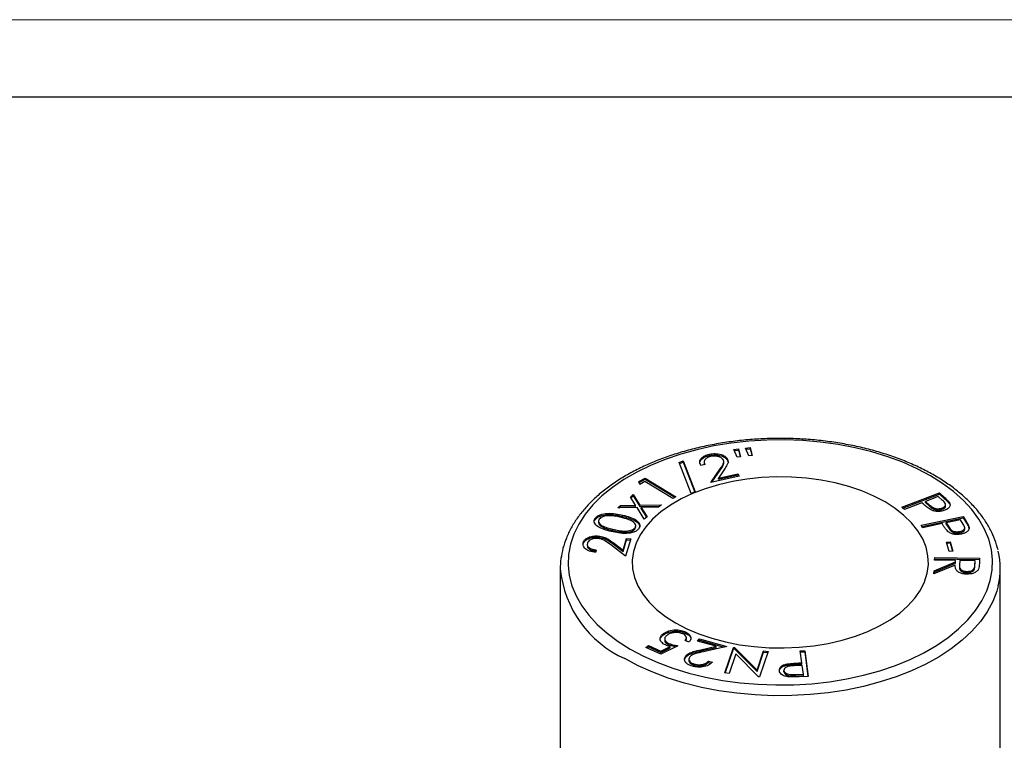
# Model space of a CAD drawing. Header units: millimetres. Extents: x 0 to 420, y 0 to 297.
# Tile 6 of 6: x 324 to 388, y 251 to 297. Entities that reach past the tile are written whole.
import ezdxf

# ---------------------------------------------------------------- set-up
doc = ezdxf.new("R2010")
doc.units = ezdxf.units.MM
doc.layers.add('ОСЕВЫЕ', color=7, linetype='Continuous')

msp = doc.modelspace()

# ---------------------------------------------------------------- linework, layer by layer
at = {"color": 7, "linetype": 'Continuous', "lineweight": 25}
for p, q in [((415, 292), (20, 292)), ((368.8, 268.886), (368.8, 268.968)), ((370.387, 269.283), (370.674, 269.315)), ((370.604, 268.77), (370.387, 269.283)), ((370.42, 269.205), (370.674, 269.233)), ((370.674, 269.315), (370.805, 268.793)), ((370.674, 269.233), (370.674, 269.315)), ((370.674, 269.233), (370.785, 268.791)), ((371.14, 269.367), (371.426, 269.399)), ((371.357, 268.855), (371.14, 269.367)), ((371.173, 269.289), (371.426, 269.318)), ((371.556, 268.877), (371.357, 268.855)), ((371.426, 269.399), (371.556, 268.877)), ((371.426, 269.318), (371.426, 269.399)), ((371.426, 269.318), (371.536, 268.875)), ((366.86, 268.44), (367.114, 268.533)), ((367.634, 266.444), (366.86, 268.44)), ((366.887, 268.369), (367.114, 268.451)), ((367.114, 268.533), (367.887, 266.536)), ((367.114, 268.451), (367.114, 268.533)), ((367.114, 268.451), (367.859, 266.526)), ((368.507, 268.298), (368.248, 268.24)), ((368.462, 268.474), (368.462, 268.372)), ((369.729, 268.385), (369.729, 268.487)), ((369.944, 268.603), (369.944, 268.685)), ((370.805, 268.793), (370.604, 268.77)), ((368.893, 267.154), (369.5, 268.026)), ((370.73, 267.559), (368.893, 267.154)), ((368.961, 267.168), (369.5, 267.944)), ((369.778, 268.002), (369.382, 267.434)), ((369.382, 267.434), (370.631, 267.709)), ((369.382, 267.353), (370.631, 267.628)), ((369.5, 267.944), (369.5, 268.026)), ((370.631, 267.709), (370.73, 267.559)), ((370.631, 267.628), (370.631, 267.709)), ((370.631, 267.628), (370.683, 267.548)), ((364.24, 267.204), (364.65, 267.43)), ((364.31, 267.017), (364.24, 267.204)), ((364.265, 267.136), (364.65, 267.349)), ((364.638, 267.198), (364.31, 267.017)), ((366.436, 266.112), (364.638, 267.198)), ((364.65, 267.43), (366.643, 266.226)), ((364.65, 267.349), (364.65, 267.43)), ((364.65, 267.349), (366.573, 266.187)), ((369.382, 267.353), (369.382, 267.434)), ((363.705, 266.202), (363.89, 266.359)), ((363.89, 266.359), (364.314, 265.682)), ((363.89, 266.277), (363.89, 266.359)), ((367.887, 266.536), (367.634, 266.444)), ((381.231, 265.55), (383.644, 266.468)), ((381.296, 265.493), (383.644, 266.386)), ((383.644, 266.468), (383.961, 266.191)), ((383.644, 266.386), (383.644, 266.468)), ((383.644, 266.386), (383.961, 266.109)), ((362.882, 265.508), (363.068, 265.665)), ((363.068, 265.665), (364.037, 265.677)), ((363.068, 265.584), (363.068, 265.665)), ((364.037, 265.677), (363.705, 266.202)), ((363.738, 266.149), (363.89, 266.277)), ((363.89, 266.277), (364.314, 265.6)), ((364.037, 265.595), (364.037, 265.677)), ((364.314, 265.682), (365.7, 265.708)), ((364.314, 265.6), (364.314, 265.682)), ((365.7, 265.708), (365.512, 265.55)), ((366.643, 266.226), (366.436, 266.112)), ((382.512, 265.838), (381.39, 265.411)), ((382.625, 265.739), (382.512, 265.838)), ((383.568, 266.24), (382.748, 265.928)), ((382.748, 265.928), (383.012, 265.69)), ((382.748, 265.846), (382.748, 265.928)), ((382.748, 265.846), (383.012, 265.609)), ((383.012, 265.609), (383.012, 265.69)), ((383.849, 265.993), (383.568, 266.24)), ((383.961, 266.109), (383.961, 266.191)), ((384.048, 265.63), (384.048, 265.732)), ((384.292, 265.774), (384.292, 265.855)), ((364.13, 265.526), (362.882, 265.508)), ((362.98, 265.51), (363.068, 265.584)), ((363.068, 265.584), (364.037, 265.595)), ((363.22, 264.953), (363.22, 265.035)), ((364.596, 264.778), (364.13, 265.526)), ((364.314, 265.6), (365.601, 265.625)), ((365.512, 265.55), (364.405, 265.531)), ((364.405, 265.531), (364.781, 264.933)), ((364.405, 265.449), (364.405, 265.531)), ((364.405, 265.449), (364.747, 264.905)), ((381.39, 265.411), (381.231, 265.55)), ((383.83, 265.416), (383.83, 265.497)), ((361.433, 264.754), (361.433, 264.836)), ((361.649, 264.667), (361.649, 264.564)), ((364.781, 264.933), (364.596, 264.778)), ((382.461, 264.385), (385.182, 264.951)), ((382.558, 264.228), (382.461, 264.385)), ((382.506, 264.313), (385.182, 264.869)), ((383.824, 264.491), (382.558, 264.228)), ((383.894, 264.379), (383.824, 264.491)), ((385.015, 264.739), (384.09, 264.547)), ((384.09, 264.547), (384.251, 264.28)), ((384.09, 264.465), (384.09, 264.547)), ((384.09, 264.465), (384.251, 264.198)), ((385.188, 264.461), (385.015, 264.739)), ((385.182, 264.951), (385.377, 264.638)), ((385.182, 264.869), (385.182, 264.951)), ((385.182, 264.869), (385.377, 264.557)), ((385.377, 264.557), (385.377, 264.638)), ((362.575, 264.046), (362.575, 264.127)), ((364, 264.147), (364.039, 264.269)), ((364, 264.147), (364, 264.229)), ((364.043, 264.259), (364.043, 264.361)), ((384.251, 264.198), (384.251, 264.28)), ((384.967, 263.9), (384.967, 263.981)), ((385.283, 264.139), (385.283, 264.241)), ((385.563, 264.185), (385.563, 264.266)), ((360.658, 263.187), (360.658, 263.269)), ((360.914, 263.171), (360.914, 263.069)), ((361.656, 263.608), (361.656, 263.69)), ((363.393, 262.396), (362.408, 263.138)), ((362.584, 263.263), (363.225, 262.78)), ((362.584, 263.181), (362.584, 263.263)), ((362.584, 263.181), (363.225, 262.698)), ((363.225, 262.78), (363.449, 263.536)), ((363.225, 262.698), (363.449, 263.454)), ((363.723, 263.509), (363.393, 262.396)), ((363.449, 263.536), (363.723, 263.509)), ((363.449, 263.454), (363.449, 263.536)), ((363.449, 263.454), (363.7, 263.429)), ((384.112, 263.301), (384.347, 263.323)), ((384.282, 262.69), (384.112, 263.301)), ((384.134, 263.221), (384.347, 263.241)), ((384.347, 263.323), (384.516, 262.711)), ((384.347, 263.241), (384.347, 263.323)), ((384.347, 263.241), (384.494, 262.709)), ((361.503, 262.785), (361.456, 262.628)), ((363.225, 262.698), (363.225, 262.78)), ((384.516, 262.711), (384.282, 262.69)), ((383.302, 261.449), (384.68, 262.026)), ((383.302, 261.367), (384.68, 261.944)), ((383.337, 262.144), (383.346, 262.311)), ((384.685, 262.121), (383.337, 262.144)), ((383.342, 262.144), (383.346, 262.23)), ((383.346, 262.311), (386.245, 262.262)), ((383.346, 262.23), (383.346, 262.311)), ((383.346, 262.23), (386.24, 262.181)), ((384.68, 262.026), (384.685, 262.121)), ((384.68, 261.944), (384.685, 262.04)), ((384.68, 261.944), (384.68, 262.026)), ((384.685, 262.04), (384.685, 262.121)), ((384.967, 262.116), (384.948, 261.829)), ((385.952, 262.1), (384.967, 262.116)), ((385.936, 261.805), (385.952, 262.1)), ((385.936, 261.724), (385.952, 262.018)), ((385.952, 262.018), (385.952, 262.1)), ((386.245, 262.262), (386.227, 261.929)), ((359.178, 261.58), (359.178, 248.461)), ((384.67, 261.82), (383.291, 261.241)), ((383.291, 261.241), (383.302, 261.449)), ((383.295, 261.243), (383.302, 261.367)), ((383.302, 261.367), (383.302, 261.449)), ((384.67, 261.738), (384.67, 261.82)), ((384.947, 261.787), (384.947, 261.685)), ((385.429, 261.322), (385.429, 261.403)), ((385.936, 261.724), (385.936, 261.805)), ((387.578, 249.576), (387.578, 261.58)), ((365.849, 257.327), (365.849, 257.408)), ((367.262, 257.421), (367.262, 257.503)), ((365.916, 257.069), (365.916, 256.967)), ((366.19, 256.677), (366.19, 256.759)), ((367.468, 256.84), (367.237, 256.946)), ((367.318, 257.022), (367.318, 257.124)), ((368.04, 256.914), (368.161, 257.058)), ((369.237, 256.578), (368.04, 256.914)), ((368.095, 256.898), (368.161, 256.977)), ((368.161, 257.058), (369.923, 256.565)), ((368.161, 256.977), (368.161, 257.058)), ((368.161, 256.977), (369.762, 256.528)), ((364.697, 256.507), (364.868, 256.631)), ((365.669, 256.059), (364.697, 256.507)), ((364.766, 256.475), (364.868, 256.549)), ((364.868, 256.631), (365.668, 256.262)), ((364.868, 256.549), (364.868, 256.631)), ((364.868, 256.549), (365.668, 256.18)), ((365.668, 256.262), (366.268, 256.564)), ((365.668, 256.18), (366.268, 256.482)), ((365.668, 256.18), (365.668, 256.262)), ((366.768, 256.606), (365.669, 256.059)), ((366.268, 256.482), (366.268, 256.564)), ((368.254, 256.357), (369.237, 256.578)), ((368.254, 256.275), (369.237, 256.496)), ((368.254, 256.275), (368.254, 256.357)), ((369.923, 256.565), (368.412, 256.225)), ((369.237, 256.496), (369.237, 256.578)), ((369.802, 254.855), (370.356, 256.498)), ((369.829, 254.852), (370.356, 256.416)), ((370.356, 256.498), (370.42, 256.491)), ((370.356, 256.416), (370.356, 256.498)), ((370.356, 256.416), (370.42, 256.409)), ((370.42, 256.491), (371.877, 255.038)), ((370.42, 256.409), (370.42, 256.491)), ((370.42, 256.409), (371.877, 254.957)), ((371.877, 255.038), (372.296, 256.28)), ((371.877, 254.957), (372.296, 256.198)), ((372.59, 256.247), (372.037, 254.604)), ((372.296, 256.28), (372.59, 256.247)), ((372.296, 256.198), (372.296, 256.28)), ((372.296, 256.198), (372.564, 256.168)), ((374.67, 256.283), (374.958, 256.295)), ((374.771, 255.51), (374.67, 256.283)), ((374.681, 256.202), (374.958, 256.214)), ((374.958, 256.295), (375.175, 254.633)), ((374.958, 256.214), (374.958, 256.295)), ((374.958, 256.214), (375.164, 254.632)), ((367.283, 255.88), (367.283, 255.962)), ((367.479, 255.761), (367.479, 255.659)), ((368.748, 255.624), (368.997, 255.554)), ((368.748, 255.542), (368.748, 255.624)), ((368.748, 255.542), (368.917, 255.495)), ((370.506, 256.081), (370.083, 254.824)), ((371.975, 254.611), (370.506, 256.081)), ((374.565, 255.501), (374.771, 255.51)), ((374.565, 255.419), (374.565, 255.501)), ((374.771, 255.428), (374.771, 255.51)), ((367.841, 255.346), (367.841, 255.428)), ((370.083, 254.824), (369.802, 254.855)), ((371.877, 254.957), (371.877, 255.038)), ((373.613, 255.049), (373.613, 254.947)), ((373.614, 254.929), (373.614, 255.011)), ((373.837, 255.361), (373.837, 255.442)), ((374.792, 255.347), (374.304, 255.329)), ((374.565, 255.419), (374.771, 255.428)), ((374.866, 254.782), (374.792, 255.347)), ((372.037, 254.604), (371.975, 254.611)), ((374.357, 254.76), (374.866, 254.782)), ((374.357, 254.678), (374.357, 254.76)), ((374.357, 254.678), (374.866, 254.7)), ((375.175, 254.633), (374.601, 254.608)), ((374.866, 254.7), (374.866, 254.782))]:
    msp.add_line(p, q, dxfattribs=at)
at = {"color": 7, "linetype": 'Continuous', "lineweight": 25, "flags": 128}
for points in [[(363.691, 256.396), (364.547, 255.941), (365.467, 255.531), (366.444, 255.167), (367.471, 254.852), (368.541, 254.589), (369.645, 254.378), (370.777, 254.223), (371.927, 254.124), (373.087, 254.081), (374.25, 254.095), (375.406, 254.166), (376.548, 254.294), (377.667, 254.477), (378.755, 254.714), (379.804, 255.003), (380.807, 255.343), (381.756, 255.731), (382.645, 256.163), (383.468, 256.638), (384.217, 257.151), (384.889, 257.699), (385.477, 258.278), (385.979, 258.884), (386.389, 259.512), (386.706, 260.158), (386.927, 260.817), (387.05, 261.485), (387.075, 262.156), (387.001, 262.826), (386.829, 263.49), (386.56, 264.143), (386.196, 264.78), (385.739, 265.398), (385.194, 265.991), (384.563, 266.555), (383.852, 267.086), (383.065, 267.58), (382.209, 268.034), (381.289, 268.445), (380.312, 268.809), (379.285, 269.124), (378.215, 269.387), (377.111, 269.598), (375.979, 269.753), (374.829, 269.852), (373.669, 269.895), (372.506, 269.881), (371.35, 269.81), (370.208, 269.682), (369.089, 269.499), (368.001, 269.262), (366.952, 268.973), (365.949, 268.633), (365, 268.245), (364.11, 267.813), (363.288, 267.338), (362.539, 266.825), (361.867, 266.277), (361.279, 265.698), (360.777, 265.092), (360.367, 264.464), (360.05, 263.818), (359.829, 263.159), (359.706, 262.491), (359.681, 261.82), (359.755, 261.15), (359.927, 260.486), (360.196, 259.833), (360.56, 259.196), (361.017, 258.578), (361.562, 257.985), (362.193, 257.421), (362.904, 256.89), (363.691, 256.396)], [(366.618, 258.086), (367.337, 257.711), (368.117, 257.38), (368.952, 257.096), (369.832, 256.863), (370.748, 256.682), (371.691, 256.556), (372.652, 256.485), (373.62, 256.471), (374.586, 256.513), (375.539, 256.612), (376.47, 256.766), (377.369, 256.973), (378.228, 257.232), (379.036, 257.54), (379.787, 257.893), (380.472, 258.288), (381.084, 258.721), (381.616, 259.188), (382.065, 259.684), (382.424, 260.203), (382.691, 260.74), (382.861, 261.291), (382.935, 261.848), (382.91, 262.407), (382.788, 262.962), (382.569, 263.506), (382.256, 264.035), (381.852, 264.543), (381.36, 265.025), (380.787, 265.476), (380.138, 265.89), (379.419, 266.265), (378.639, 266.596), (377.804, 266.88), (376.924, 267.113), (376.008, 267.294), (375.065, 267.42), (374.104, 267.491), (373.136, 267.505), (372.17, 267.463), (371.217, 267.364), (370.286, 267.21), (369.387, 267.003), (368.528, 266.744), (367.72, 266.436), (366.969, 266.083), (366.284, 265.688), (365.672, 265.254), (365.139, 264.788), (364.691, 264.292), (364.332, 263.773), (364.065, 263.235), (363.895, 262.685), (363.821, 262.128), (363.846, 261.569), (363.968, 261.014), (364.187, 260.47), (364.5, 259.941), (364.904, 259.433), (365.396, 258.951), (365.969, 258.5), (366.618, 258.086)]]:
    msp.add_lwpolyline(points, dxfattribs=at)
at = {"color": 8, "linetype": 'Continuous', "lineweight": 25, "flags": 128}
msp.add_lwpolyline([(387.449, 260.479), (387.354, 260.128), (387.094, 259.458), (386.738, 258.803), (386.289, 258.167), (385.749, 257.556), (385.123, 256.972), (384.413, 256.421), (383.627, 255.906), (382.769, 255.431), (381.844, 254.999), (380.861, 254.613), (379.825, 254.276), (378.743, 253.99), (377.624, 253.757), (376.476, 253.58), (375.305, 253.458), (374.121, 253.393), (372.932, 253.386), (371.746, 253.437), (370.571, 253.544), (369.416, 253.708), (368.289, 253.927), (367.198, 254.199), (366.15, 254.524), (365.152, 254.898), (364.212, 255.318), (363.337, 255.783)], dxfattribs=at)
at = {"color": 7, "linetype": 'Continuous', "lineweight": 25}
msp.add_arc((382.79, 261.58), 4.788, 346.71151, 13.79982, dxfattribs=at)
at = {"color": 8, "linetype": 'Continuous', "lineweight": 25}
msp.add_arc((366.235, 262.255), 7.091, 185.58813, 245.87517, dxfattribs=at)
at = {"color": 7, "linetype": 'Continuous', "lineweight": 25}
for points, knots in [([(387.43, 262.8), (387.369, 263.016), (387.246, 263.451), (386.954, 264.09), (386.584, 264.716), (386.129, 265.323), (385.595, 265.907), (384.983, 266.463), (384.299, 266.989), (383.547, 267.481), (382.731, 267.935), (381.858, 268.35), (380.933, 268.722), (379.962, 269.049), (378.951, 269.33), (377.906, 269.563), (376.833, 269.747), (375.74, 269.881), (374.632, 269.965), (373.516, 269.997), (372.4, 269.977), (371.29, 269.907), (370.193, 269.785), (369.115, 269.613), (368.062, 269.392), (367.042, 269.123), (366.061, 268.807), (365.124, 268.446), (364.237, 268.042), (363.405, 267.597), (362.635, 267.113), (361.931, 266.593), (361.297, 266.039), (360.739, 265.455), (360.261, 264.846), (359.866, 264.214), (359.558, 263.565), (359.335, 262.904), (359.213, 262.237), (359.163, 261.788), (359.178, 261.564), (359.178, 261.563)], [0, 0, 0, 0, 0.025308, 0.051032, 0.076922, 0.10299, 0.129215, 0.155561, 0.181989, 0.208463, 0.234957, 0.261449, 0.287929, 0.314394, 0.340843, 0.367277, 0.393697, 0.420106, 0.446508, 0.472906, 0.499302, 0.525701, 0.552105, 0.578516, 0.60494, 0.631379, 0.657836, 0.684314, 0.710814, 0.737337, 0.763879, 0.790434, 0.816981, 0.843495, 0.869939, 0.896271, 0.922447, 0.948437, 0.974239, 0.999888, 1, 1, 1, 1]), ([(368.191, 268.37), (368.188, 268.381), (368.16, 268.472), (368.271, 268.63), (368.492, 268.801), (368.697, 268.858), (368.8, 268.886)], [0, 0, 0, 0, 0.0479712, 0.4175198, 0.708627, 1, 1, 1, 1]), ([(368.248, 268.24), (368.213, 268.321), (368.144, 268.483), (368.264, 268.711), (368.494, 268.883), (368.698, 268.939), (368.8, 268.968)], [0, 0, 0, 0, 0.279979, 0.559469, 0.779634, 1, 1, 1, 1]), ([(368.8, 268.968), (368.926, 268.988), (369.179, 269.029), (369.538, 268.964), (369.808, 268.844), (369.899, 268.738), (369.944, 268.685)], [0, 0, 0, 0, 0.279973, 0.559308, 0.779672, 1, 1, 1, 1]), ([(368.8, 268.886), (368.926, 268.907), (369.179, 268.947), (369.538, 268.882), (369.808, 268.763), (369.899, 268.656), (369.944, 268.603)], [0, 0, 0, 0, 0.279973, 0.559308, 0.779672, 1, 1, 1, 1]), ([(369.683, 268.624), (369.639, 268.67), (369.553, 268.762), (369.32, 268.831), (369.088, 268.851), (368.951, 268.827), (368.883, 268.816)], [0, 0, 0, 0, 0.279171, 0.559043, 0.779459, 1, 1, 1, 1]), ([(368.883, 268.816), (368.792, 268.789), (368.61, 268.735), (368.474, 268.583), (368.451, 268.432), (368.489, 268.342), (368.507, 268.298)], [0, 0, 0, 0, 0.279468, 0.558652, 0.779059, 1, 1, 1, 1]), ([(368.469, 268.382), (368.466, 268.371), (368.459, 268.341), (368.473, 268.312), (368.483, 268.292)], [0, 0, 0, 0, 0.339832, 1, 1, 1, 1]), ([(369.5, 268.026), (369.577, 268.133), (369.683, 268.283), (369.747, 268.491), (369.704, 268.579), (369.683, 268.624)], [0, 0, 0, 0, 0.560681, 0.780419, 1, 1, 1, 1]), ([(369.5, 267.944), (369.583, 268.052), (369.694, 268.197), (369.72, 268.354), (369.726, 268.395)], [0, 0, 0, 0, 0.738721, 1, 1, 1, 1]), ([(369.944, 268.685), (369.974, 268.62), (370.035, 268.492), (369.947, 268.256), (369.842, 268.098), (369.778, 268.002)], [0, 0, 0, 0, 0.279317, 0.559147, 1, 1, 1, 1]), ([(369.944, 268.603), (369.984, 268.539), (370.025, 268.473), (370.007, 268.408), (370.007, 268.407)], [0, 0, 0, 0, 0.988028, 1, 1, 1, 1]), ([(383.068, 265.399), (382.979, 265.46), (382.82, 265.568), (382.685, 265.686), (382.625, 265.739)], [0, 0, 0, 0, 0.559685, 1, 1, 1, 1]), ([(383.012, 265.69), (383.059, 265.65), (383.154, 265.571), (383.308, 265.484), (383.467, 265.451), (383.638, 265.444), (383.753, 265.476), (383.83, 265.497)], [0, 0, 0, 0, 0.251077, 0.500735, 0.626019, 0.751347, 1, 1, 1, 1]), ([(383.83, 265.497), (383.877, 265.52), (383.972, 265.565), (384.048, 265.665), (384.053, 265.779), (383.964, 265.889), (383.887, 265.958), (383.849, 265.993)], [0, 0, 0, 0, 0.186461, 0.372976, 0.559088, 0.779215, 1, 1, 1, 1]), ([(383.961, 266.191), (384.03, 266.131), (384.154, 266.023), (384.25, 265.906), (384.292, 265.855)], [0, 0, 0, 0, 0.5602596, 1, 1, 1, 1]), ([(383.961, 266.109), (384.03, 266.049), (384.154, 265.941), (384.25, 265.825), (384.292, 265.774)], [0, 0, 0, 0, 0.5602596, 1, 1, 1, 1]), ([(384.292, 265.855), (384.315, 265.803), (384.36, 265.698), (384.301, 265.548), (384.17, 265.429), (384.053, 265.379), (383.994, 265.353)], [0, 0, 0, 0, 0.279788, 0.559475, 0.779556, 1, 1, 1, 1]), ([(361.433, 264.836), (361.471, 264.88), (361.549, 264.968), (361.808, 265.1), (362.23, 265.174), (362.743, 265.14), (363.061, 265.07), (363.22, 265.035)], [0, 0, 0, 0, 0.125201, 0.25039, 0.498884, 0.749015, 1, 1, 1, 1]), ([(361.433, 264.754), (361.471, 264.798), (361.549, 264.886), (361.808, 265.019), (362.23, 265.092), (362.743, 265.058), (363.061, 264.988), (363.22, 264.953)], [0, 0, 0, 0, 0.125201, 0.25039, 0.498884, 0.749015, 1, 1, 1, 1]), ([(363.22, 265.035), (363.375, 264.995), (363.685, 264.915), (364.091, 264.73), (364.297, 264.505), (364.317, 264.306), (364.265, 264.212), (364.238, 264.165)], [0, 0, 0, 0, 0.250966, 0.501058, 0.749616, 0.874805, 1, 1, 1, 1]), ([(383.012, 265.609), (383.059, 265.569), (383.154, 265.489), (383.308, 265.402), (383.467, 265.369), (383.638, 265.363), (383.753, 265.394), (383.83, 265.416)], [0, 0, 0, 0, 0.251077, 0.500735, 0.626019, 0.751347, 1, 1, 1, 1]), ([(383.994, 265.353), (383.911, 265.326), (383.745, 265.273), (383.473, 265.27), (383.241, 265.317), (383.126, 265.372), (383.068, 265.399)], [0, 0, 0, 0, 0.280058, 0.559226, 0.779447, 1, 1, 1, 1]), ([(383.83, 265.416), (383.876, 265.438), (383.97, 265.483), (384.043, 265.567), (384.039, 265.621), (384.038, 265.64)], [0, 0, 0, 0, 0.395739, 0.791592, 1, 1, 1, 1]), ([(362.465, 263.983), (362.31, 264.022), (362.002, 264.101), (361.589, 264.277), (361.377, 264.499), (361.354, 264.696), (361.406, 264.789), (361.433, 264.836)], [0, 0, 0, 0, 0.251065, 0.501217, 0.749632, 0.874815, 1, 1, 1, 1]), ([(361.375, 264.567), (361.372, 264.582), (361.362, 264.647), (361.402, 264.708), (361.433, 264.754)], [0, 0, 0, 0, 0.240538, 1, 1, 1, 1]), ([(361.691, 264.781), (361.672, 264.743), (361.635, 264.669), (361.674, 264.513), (361.868, 264.346), (362.208, 264.22), (362.452, 264.158), (362.575, 264.127)], [0, 0, 0, 0, 0.125054, 0.250248, 0.498604, 0.748961, 1, 1, 1, 1]), ([(361.652, 264.575), (361.656, 264.54), (361.669, 264.428), (361.871, 264.265), (362.207, 264.138), (362.452, 264.076), (362.575, 264.046)], [0, 0, 0, 0, 0.13074, 0.418683, 0.708946, 1, 1, 1, 1]), ([(363.121, 264.889), (362.996, 264.917), (362.747, 264.972), (362.349, 265.01), (362.009, 264.976), (361.789, 264.883), (361.724, 264.815), (361.691, 264.781)], [0, 0, 0, 0, 0.250931, 0.501345, 0.749793, 0.87499, 1, 1, 1, 1]), ([(363.767, 264.667), (363.655, 264.717), (363.454, 264.805), (363.223, 264.863), (363.121, 264.889)], [0, 0, 0, 0, 0.55963, 1, 1, 1, 1]), ([(363.22, 264.953), (363.376, 264.913), (363.686, 264.833), (364.086, 264.648), (364.298, 264.438), (364.298, 264.307), (364.298, 264.274)], [0, 0, 0, 0, 0.300917, 0.600786, 0.898814, 1, 1, 1, 1]), ([(364, 264.229), (364.021, 264.273), (364.063, 264.362), (363.996, 264.528), (363.854, 264.615), (363.767, 264.667)], [0, 0, 0, 0, 0.280042, 0.560604, 1, 1, 1, 1]), ([(384.187, 263.989), (384.125, 264.06), (384.013, 264.186), (383.93, 264.32), (383.894, 264.379)], [0, 0, 0, 0, 0.559713, 1, 1, 1, 1]), ([(384.967, 263.981), (385.023, 263.997), (385.133, 264.028), (385.248, 264.114), (385.299, 264.225), (385.257, 264.343), (385.211, 264.422), (385.188, 264.461)], [0, 0, 0, 0, 0.1864, 0.372895, 0.559078, 0.779215, 1, 1, 1, 1]), ([(385.377, 264.638), (385.42, 264.57), (385.496, 264.448), (385.543, 264.322), (385.563, 264.266)], [0, 0, 0, 0, 0.560259, 1, 1, 1, 1]), ([(385.377, 264.557), (385.42, 264.488), (385.496, 264.367), (385.543, 264.24), (385.563, 264.185)], [0, 0, 0, 0, 0.560259, 1, 1, 1, 1]), ([(364.238, 264.165), (364.2, 264.122), (364.123, 264.035), (363.865, 263.904), (363.443, 263.835), (362.937, 263.877), (362.622, 263.947), (362.465, 263.983)], [0, 0, 0, 0, 0.125212, 0.250372, 0.498783, 0.748952, 1, 1, 1, 1]), ([(362.575, 264.127), (362.699, 264.099), (362.948, 264.043), (363.343, 263.993), (363.683, 264.033), (363.903, 264.127), (363.968, 264.195), (364, 264.229)], [0, 0, 0, 0, 0.251058, 0.501404, 0.749716, 0.87495, 1, 1, 1, 1]), ([(362.575, 264.046), (362.699, 264.017), (362.948, 263.961), (363.343, 263.912), (363.683, 263.952), (363.903, 264.045), (363.968, 264.113), (364, 264.147)], [0, 0, 0, 0, 0.251058, 0.501404, 0.749716, 0.87495, 1, 1, 1, 1]), ([(385.068, 263.819), (384.977, 263.804), (384.794, 263.774), (384.527, 263.808), (384.321, 263.886), (384.232, 263.955), (384.187, 263.989)], [0, 0, 0, 0, 0.280082, 0.559322, 0.779496, 1, 1, 1, 1]), ([(384.251, 264.28), (384.281, 264.234), (384.34, 264.144), (384.455, 264.039), (384.596, 263.985), (384.759, 263.956), (384.884, 263.971), (384.967, 263.981)], [0, 0, 0, 0, 0.251089, 0.500741, 0.626042, 0.751385, 1, 1, 1, 1]), ([(384.251, 264.198), (384.281, 264.153), (384.34, 264.063), (384.455, 263.957), (384.596, 263.904), (384.759, 263.874), (384.884, 263.889), (384.967, 263.9)], [0, 0, 0, 0, 0.251089, 0.500741, 0.626042, 0.751385, 1, 1, 1, 1]), ([(384.967, 263.9), (385.023, 263.915), (385.134, 263.946), (385.243, 264.033), (385.292, 264.106), (385.281, 264.145), (385.28, 264.149)], [0, 0, 0, 0, 0.321964, 0.644094, 0.965683, 1, 1, 1, 1]), ([(385.563, 264.266), (385.564, 264.212), (385.565, 264.104), (385.447, 263.965), (385.271, 263.868), (385.136, 263.835), (385.068, 263.819)], [0, 0, 0, 0, 0.279726, 0.559375, 0.779535, 1, 1, 1, 1]), ([(361.456, 262.628), (361.319, 262.651), (361.043, 262.699), (360.767, 262.874), (360.628, 263.074), (360.648, 263.204), (360.658, 263.269)], [0, 0, 0, 0, 0.279999, 0.55951, 0.77963, 1, 1, 1, 1]), ([(360.658, 263.269), (360.691, 263.341), (360.759, 263.487), (361.038, 263.63), (361.351, 263.703), (361.554, 263.694), (361.656, 263.69)], [0, 0, 0, 0, 0.279987, 0.55931, 0.779646, 1, 1, 1, 1]), ([(360.658, 263.187), (360.691, 263.26), (360.759, 263.405), (361.038, 263.549), (361.351, 263.622), (361.554, 263.613), (361.656, 263.608)], [0, 0, 0, 0, 0.279987, 0.55931, 0.779646, 1, 1, 1, 1]), ([(360.925, 263.233), (360.919, 263.174), (360.907, 263.057), (361.063, 262.912), (361.276, 262.825), (361.427, 262.798), (361.503, 262.785)], [0, 0, 0, 0, 0.279405, 0.558571, 0.779023, 1, 1, 1, 1]), ([(361.615, 263.53), (361.524, 263.532), (361.343, 263.536), (361.125, 263.456), (360.977, 263.352), (360.942, 263.272), (360.925, 263.233)], [0, 0, 0, 0, 0.279239, 0.559066, 0.779384, 1, 1, 1, 1]), ([(362.408, 263.138), (362.288, 263.23), (362.121, 263.358), (361.844, 263.495), (361.691, 263.518), (361.615, 263.53)], [0, 0, 0, 0, 0.5606722, 0.7804408, 1, 1, 1, 1]), ([(361.656, 263.69), (361.767, 263.673), (361.989, 263.638), (362.293, 263.475), (362.473, 263.343), (362.584, 263.263)], [0, 0, 0, 0, 0.279332, 0.559166, 1, 1, 1, 1]), ([(361.656, 263.608), (361.767, 263.591), (361.989, 263.556), (362.293, 263.393), (362.473, 263.262), (362.584, 263.181)], [0, 0, 0, 0, 0.279332, 0.559166, 1, 1, 1, 1]), ([(360.931, 263.08), (360.929, 263.046), (360.923, 262.953), (361.065, 262.831), (361.275, 262.743), (361.427, 262.717), (361.503, 262.703)], [0, 0, 0, 0, 0.185365, 0.500963, 0.750185, 1, 1, 1, 1]), ([(386.227, 261.929), (386.224, 261.858), (386.218, 261.732), (386.183, 261.607), (386.168, 261.552)], [0, 0, 0, 0, 0.56023, 1, 1, 1, 1]), ([(385.42, 261.229), (385.33, 261.235), (385.151, 261.246), (384.914, 261.33), (384.743, 261.465), (384.671, 261.637), (384.67, 261.759), (384.67, 261.82)], [0, 0, 0, 0, 0.186692, 0.373066, 0.559454, 0.779353, 1, 1, 1, 1]), ([(384.948, 261.829), (384.947, 261.781), (384.945, 261.685), (384.987, 261.563), (385.087, 261.484), (385.219, 261.423), (385.345, 261.411), (385.429, 261.403)], [0, 0, 0, 0, 0.251036, 0.500687, 0.626003, 0.751327, 1, 1, 1, 1]), ([(384.95, 261.696), (384.95, 261.665), (384.949, 261.586), (384.987, 261.481), (385.087, 261.403), (385.219, 261.341), (385.345, 261.329), (385.429, 261.322)], [0, 0, 0, 0, 0.1770708, 0.4513767, 0.5890684, 0.7267691, 1, 1, 1, 1]), ([(386.168, 261.552), (386.136, 261.5), (386.071, 261.397), (385.87, 261.291), (385.644, 261.234), (385.494, 261.231), (385.42, 261.229)], [0, 0, 0, 0, 0.279851, 0.559476, 0.779578, 1, 1, 1, 1]), ([(385.429, 261.403), (385.511, 261.409), (385.635, 261.417), (385.771, 261.472), (385.878, 261.545), (385.926, 261.665), (385.933, 261.758), (385.936, 261.805)], [0, 0, 0, 0, 0.248605, 0.37401, 0.499368, 0.748893, 1, 1, 1, 1]), ([(385.429, 261.322), (385.511, 261.327), (385.635, 261.335), (385.771, 261.391), (385.878, 261.464), (385.926, 261.583), (385.933, 261.677), (385.936, 261.724)], [0, 0, 0, 0, 0.248605, 0.37401, 0.499368, 0.748893, 1, 1, 1, 1]), ([(365.971, 256.661), (365.872, 256.717), (365.676, 256.828), (365.6, 257.053), (365.665, 257.255), (365.787, 257.357), (365.849, 257.408)], [0, 0, 0, 0, 0.279689, 0.559017, 0.779277, 1, 1, 1, 1]), ([(365.849, 257.408), (365.954, 257.47), (366.166, 257.592), (366.584, 257.654), (366.97, 257.617), (367.164, 257.541), (367.262, 257.503)], [0, 0, 0, 0, 0.279859, 0.559323, 0.779436, 1, 1, 1, 1]), ([(365.849, 257.327), (365.954, 257.388), (366.166, 257.51), (366.584, 257.573), (366.97, 257.536), (367.164, 257.459), (367.262, 257.421)], [0, 0, 0, 0, 0.279859, 0.559323, 0.779436, 1, 1, 1, 1]), ([(367.08, 257.388), (366.988, 257.42), (366.803, 257.484), (366.495, 257.468), (366.242, 257.404), (366.129, 257.333), (366.072, 257.297)], [0, 0, 0, 0, 0.279048, 0.55883, 0.779275, 1, 1, 1, 1]), ([(367.237, 256.946), (367.27, 256.989), (367.335, 257.074), (367.306, 257.205), (367.217, 257.313), (367.126, 257.363), (367.08, 257.388)], [0, 0, 0, 0, 0.280077, 0.55926, 0.779629, 1, 1, 1, 1]), ([(367.262, 257.503), (367.348, 257.454), (367.522, 257.358), (367.615, 257.166), (367.595, 256.986), (367.51, 256.889), (367.468, 256.84)], [0, 0, 0, 0, 0.279862, 0.559279, 0.779524, 1, 1, 1, 1]), ([(367.262, 257.421), (367.347, 257.373), (367.516, 257.277), (367.611, 257.123), (367.596, 257.04), (367.593, 257.026)], [0, 0, 0, 0, 0.452567, 0.904417, 1, 1, 1, 1]), ([(365.626, 256.981), (365.625, 256.983), (365.6, 257.045), (365.675, 257.175), (365.791, 257.276), (365.849, 257.327)], [0, 0, 0, 0, 0.0166791, 0.5078233, 1, 1, 1, 1]), ([(366.072, 257.297), (366.017, 257.249), (365.908, 257.152), (365.909, 256.986), (366.017, 256.85), (366.132, 256.789), (366.19, 256.759)], [0, 0, 0, 0, 0.279931, 0.559069, 0.779286, 1, 1, 1, 1]), ([(365.934, 256.977), (365.93, 256.95), (365.919, 256.877), (366.02, 256.768), (366.133, 256.707), (366.19, 256.677)], [0, 0, 0, 0, 0.234392, 0.616764, 1, 1, 1, 1]), ([(366.19, 256.759), (366.291, 256.722), (366.472, 256.656), (366.677, 256.622), (366.768, 256.606)], [0, 0, 0, 0, 0.5593493, 1, 1, 1, 1]), ([(367.275, 256.929), (367.293, 256.95), (367.322, 256.984), (367.311, 257.019), (367.307, 257.032)], [0, 0, 0, 0, 0.6489809, 1, 1, 1, 1]), ([(366.268, 256.564), (366.209, 256.579), (366.104, 256.605), (366.011, 256.644), (365.971, 256.661)], [0, 0, 0, 0, 0.5600722, 1, 1, 1, 1]), ([(366.19, 256.677), (366.291, 256.64), (366.436, 256.585), (366.6, 256.556), (366.65, 256.548)], [0, 0, 0, 0, 0.694695, 1, 1, 1, 1]), ([(367.283, 255.962), (367.343, 256.018), (367.464, 256.131), (367.819, 256.255), (368.089, 256.318), (368.254, 256.357)], [0, 0, 0, 0, 0.279328, 0.559156, 1, 1, 1, 1]), ([(367.283, 255.88), (367.343, 255.937), (367.464, 256.05), (367.819, 256.174), (368.089, 256.237), (368.254, 256.275)], [0, 0, 0, 0, 0.279328, 0.559156, 1, 1, 1, 1]), ([(368.412, 256.225), (368.226, 256.184), (367.965, 256.127), (367.662, 256.011), (367.579, 255.933), (367.538, 255.894)], [0, 0, 0, 0, 0.56068, 0.780427, 1, 1, 1, 1]), ([(367.707, 255.289), (367.595, 255.329), (367.371, 255.407), (367.209, 255.602), (367.176, 255.796), (367.247, 255.906), (367.283, 255.962)], [0, 0, 0, 0, 0.279964, 0.559279, 0.779629, 1, 1, 1, 1]), ([(367.205, 255.666), (367.202, 255.681), (367.187, 255.755), (367.241, 255.825), (367.283, 255.88)], [0, 0, 0, 0, 0.210603, 1, 1, 1, 1]), ([(367.482, 255.669), (367.481, 255.666), (367.46, 255.614), (367.531, 255.519), (367.656, 255.408), (367.779, 255.367), (367.841, 255.346)], [0, 0, 0, 0, 0.01579, 0.397941, 0.698839, 1, 1, 1, 1]), ([(367.538, 255.894), (367.509, 255.844), (367.452, 255.745), (367.525, 255.601), (367.658, 255.49), (367.78, 255.448), (367.841, 255.428)], [0, 0, 0, 0, 0.279269, 0.559116, 0.779462, 1, 1, 1, 1]), ([(368.997, 255.554), (368.919, 255.484), (368.764, 255.345), (368.395, 255.24), (368.022, 255.219), (367.812, 255.266), (367.707, 255.289)], [0, 0, 0, 0, 0.2800181, 0.5594905, 0.7796554, 1, 1, 1, 1]), ([(367.841, 255.428), (367.937, 255.408), (368.129, 255.369), (368.413, 255.415), (368.619, 255.509), (368.705, 255.585), (368.748, 255.624)], [0, 0, 0, 0, 0.279396, 0.558587, 0.779036, 1, 1, 1, 1]), ([(367.841, 255.346), (367.937, 255.326), (368.129, 255.287), (368.413, 255.334), (368.619, 255.427), (368.705, 255.504), (368.748, 255.542)], [0, 0, 0, 0, 0.279396, 0.558587, 0.779036, 1, 1, 1, 1]), ([(373.837, 255.442), (373.972, 255.458), (374.213, 255.486), (374.457, 255.496), (374.565, 255.501)], [0, 0, 0, 0, 0.5597, 1, 1, 1, 1]), ([(373.317, 254.998), (373.317, 255.052), (373.317, 255.162), (373.445, 255.301), (373.629, 255.395), (373.768, 255.426), (373.837, 255.442)], [0, 0, 0, 0, 0.2801526, 0.5592971, 0.7794624, 1, 1, 1, 1]), ([(373.932, 254.604), (373.842, 254.618), (373.661, 254.646), (373.462, 254.749), (373.347, 254.872), (373.327, 254.956), (373.317, 254.998)], [0, 0, 0, 0, 0.27979, 0.559397, 0.779515, 1, 1, 1, 1]), ([(373.34, 255.078), (373.376, 255.129), (373.44, 255.22), (373.63, 255.313), (373.768, 255.345), (373.837, 255.361)], [0, 0, 0, 0, 0.387783, 0.693633, 1, 1, 1, 1]), ([(374.304, 255.329), (374.221, 255.325), (374.055, 255.316), (373.848, 255.28), (373.721, 255.216), (373.627, 255.133), (373.619, 255.06), (373.614, 255.011)], [0, 0, 0, 0, 0.251072, 0.50072, 0.62601, 0.751403, 1, 1, 1, 1]), ([(373.614, 255.011), (373.625, 254.976), (373.648, 254.906), (373.762, 254.819), (373.934, 254.761), (374.142, 254.753), (374.285, 254.758), (374.357, 254.76)], [0, 0, 0, 0, 0.186438, 0.37296, 0.559125, 0.779211, 1, 1, 1, 1]), ([(373.614, 254.929), (373.625, 254.894), (373.648, 254.824), (373.762, 254.737), (373.934, 254.68), (374.142, 254.672), (374.285, 254.676), (374.357, 254.678)], [0, 0, 0, 0, 0.186438, 0.37296, 0.559125, 0.779211, 1, 1, 1, 1]), ([(373.837, 255.361), (373.972, 255.376), (374.213, 255.404), (374.457, 255.414), (374.565, 255.419)], [0, 0, 0, 0, 0.5597, 1, 1, 1, 1]), ([(374.601, 254.608), (374.476, 254.602), (374.253, 254.592), (374.03, 254.6), (373.932, 254.604)], [0, 0, 0, 0, 0.56025, 1, 1, 1, 1])]:
    msp.add_open_spline(points, degree=3, knots=knots, dxfattribs=at)
at = {"layer": 'ОСЕВЫЕ', "lineweight": 18}
msp.add_line((0, 297), (420, 297), dxfattribs=at)

doc.saveas('drawing.dxf')
